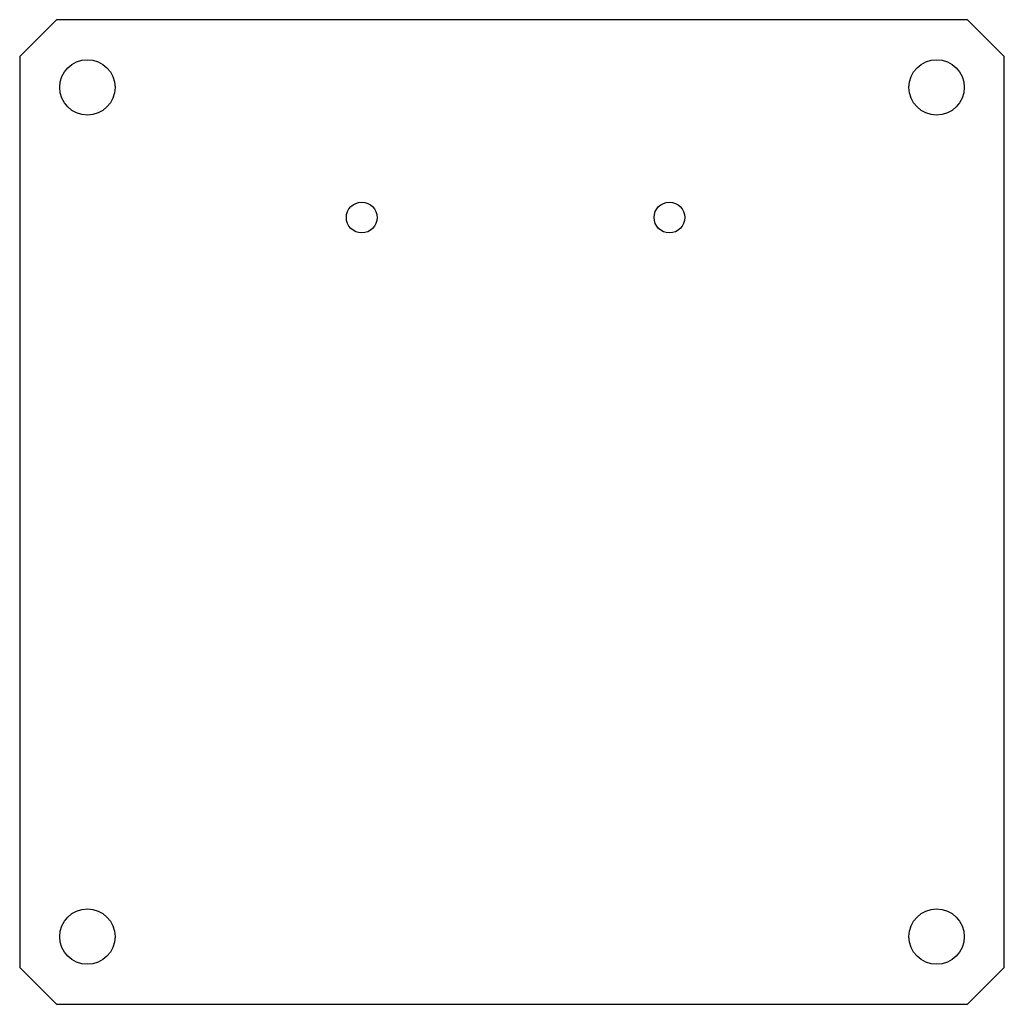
# Model space of a CAD drawing. Header units: millimetres. Extents: x -40 to 40, y -40 to 40.
import ezdxf

# ---------------------------------------------------------------- set-up
doc = ezdxf.new("R2010")
doc.units = ezdxf.units.MM

msp = doc.modelspace()

# ---------------------------------------------------------------- linework, layer by layer
at = {"color": 7, "linetype": 'Continuous', "lineweight": 25}
for p, q in [((-37, 40), (-40, 37)), ((37, 40), (-37, 40)), ((40, 37), (37, 40)), ((-40, 37), (-40, -37)), ((40, -37), (40, 37)), ((-40, -37), (-37, -40)), ((37, -40), (40, -37)), ((-37, -40), (37, -40))]:
    msp.add_line(p, q, dxfattribs=at)
for centre, radius in [((-34.5, 34.5), 2.25), ((34.5, 34.5), 2.25), ((-12.209, 23.926), 1.25), ((12.791, 23.926), 1.25), ((-34.5, -34.5), 2.25), ((34.5, -34.5), 2.25)]:
    msp.add_circle(centre, radius, dxfattribs=at)

doc.saveas('drawing.dxf')
